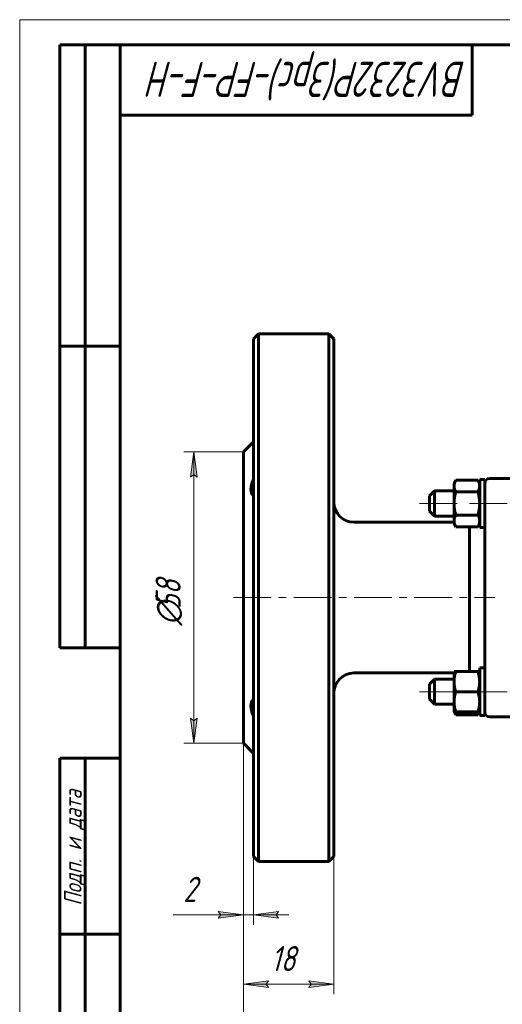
# Model space of a CAD drawing. Header units: millimetres. Extents: x 0 to 420, y 0 to 297.
# Tile 2 of 8: x 0 to 96, y 101 to 297. Entities that reach past the tile are written whole.
import ezdxf

# ---------------------------------------------------------------- set-up
doc = ezdxf.new("R2010")
doc.units = ezdxf.units.MM
for name, pattern in [('K5LT_AXLED', [12, 7.5, -1.5, 1.5, -1.5]), ('K5LT_BASIC', [0]), ('K5LT_THIN', [0])]:
    doc.linetypes.add(name, pattern=pattern)
doc.layers.add('Системный слой', color=7, linetype='Continuous')
doc.layers.add('Системный слой (1)', color=7, linetype='Continuous', true_color=0x6c6c6c)
doc.styles.add('KDIMTEXTSTYLE', font='GOST_AU.SHX', dxfattribs={"width": 0.96, "oblique": 15, "height": 5})
doc.styles.add('KTEXTSTYLE', font='GOST_AU.SHX', dxfattribs={"width": 0.96, "height": 5})
doc.dimstyles.new('KDIMSTYLE (1.00)', dxfattribs={"dimtxt": 5, "dimasz": 1, "dimexe": 2, "dimexo": 0, "dimgap": 1, "dimtad": 1, "dimtxsty": 'KDIMTEXTSTYLE', "dimsah": 1, "dimcen": 0, "dimdle": 1, "dimadec": 0, "dimazin": 0, "dimtfac": 0.667, "dimtmove": 0, "dimatfit": 3, "dimfxl": 1, "dimtvp": 1, "dimtolj": 1, "dimtzin": 0, "dimarcsym": 0})

# ---------------------------------------------------------------- blocks, each defined once
blk = doc.blocks.new('U0')
at = {"layer": 'Системный слой (1)', "color": 150, "linetype": 'K5LT_BASIC', "lineweight": 60, "true_color": 0x0080ff}
for p, q in [((91.51, 205.45), (91.51, 200.7)), ((91.51, 200.7), (91.51, 195.95))]:
    blk.add_line(p, q, dxfattribs=at)
blk = doc.blocks.new('D1')
at = {"layer": 'Системный слой (1)'}
for points in [[(49.01, 91.75), (49.51, 92.41), (44.51, 91.75), (49.51, 91.09)], [(189.51, 91.09), (194.51, 91.75), (189.51, 92.41), (190.01, 91.75)]]:
    blk.add_hatch(color=7, dxfattribs=at).paths.add_polyline_path(points)
at = {"layer": 'Системный слой (1)', "color": 7, "linetype": 'K5LT_THIN', "lineweight": 18}
for p, q in [((44.51, 152.97), (44.51, 89.75)), ((194.51, 152.97), (194.51, 89.75)), ((44.51, 91.75), (49.51, 92.41)), ((49.51, 92.41), (49.01, 91.75)), ((190.01, 91.75), (189.51, 92.41)), ((189.51, 92.41), (194.51, 91.75)), ((49.51, 91.09), (44.51, 91.75)), ((44.51, 91.75), (194.51, 91.75)), ((49.01, 91.75), (49.51, 91.09)), ((194.51, 91.75), (189.51, 91.09)), ((189.51, 91.09), (190.01, 91.75))]:
    blk.add_line(p, q, dxfattribs=at)
blk.add_wipeout([(110.13, 92.75), (110.13, 100.13), (128.14, 100.13), (128.14, 92.75)]).dxf.layer = 'Системный слой (1)'
at = {"layer": 'Системный слой (1)', "color": 7, "char_height": 5, "attachment_point": 1, "style": 'KTEXTSTYLE'}
for s, insert in [('\\H5.0;\\W1.000;\\Q15;\\Q15;\\W0.965;150', (110.13, 99.34)), ('\\H5.0;\\W1.000;\\Q15;\\Q15;\\W0.965;±', (118.2, 99.34)), ('\\H5.0;\\W1.000;\\Q15;\\Q15;\\W0.965;1,5', (121.11, 99.34))]:
    blk.add_mtext(s, dxfattribs=dict(at, insert=insert))
blk = doc.blocks.new('KDIMARROW_01')
at = {"layer": 'Системный слой'}
blk.add_hatch(color=0, dxfattribs=at).paths.add_polyline_path([(-5, -0.66), (0, 0), (-5, 0.66), (-4.5, 0)])
at = {"layer": 'Системный слой', "color": 0, "linetype": 'K5LT_THIN', "lineweight": 18}
for p, q in [((-4.5, 0), (-5, 0.66)), ((-5, 0.66), (0, 0)), ((0, 0), (-5, -0.66)), ((-5, -0.66), (-4.5, 0))]:
    blk.add_line(p, q, dxfattribs=at)
at = {"layer": 'Системный слой (1)', "color": 0, "linetype": 'K5LT_THIN', "lineweight": 18}
blk.add_line((330.54, 181.97), (329.54, 181.97), dxfattribs=at)
blk = doc.blocks.new('D2')
at = {"layer": 'Системный слой (1)'}
for points in [[(35.28, 205.97), (34.62, 210.97), (33.96, 205.97), (34.62, 206.47)], [(34.62, 152.97), (35.28, 157.97), (34.62, 157.47), (33.96, 157.97)]]:
    blk.add_hatch(color=7, dxfattribs=at).paths.add_polyline_path(points)
at = {"layer": 'Системный слой (1)', "color": 7, "linetype": 'K5LT_THIN', "lineweight": 18}
for p, q in [((44.51, 210.97), (32.62, 210.97)), ((33.96, 205.97), (34.62, 210.97)), ((34.62, 210.97), (35.28, 205.97)), ((34.62, 210.97), (34.62, 152.97)), ((34.62, 206.47), (33.96, 205.97)), ((35.28, 205.97), (34.62, 206.47)), ((34.62, 152.97), (33.96, 157.97)), ((33.96, 157.97), (34.62, 157.47)), ((34.62, 157.47), (35.28, 157.97)), ((35.28, 157.97), (34.62, 152.97)), ((44.51, 152.97), (32.62, 152.97))]:
    blk.add_line(p, q, dxfattribs=at)
blk.add_wipeout([(33.62, 176.43), (26.24, 176.43), (26.24, 187.06), (33.62, 187.06)]).dxf.layer = 'Системный слой (1)'
at = {"layer": 'Системный слой (1)', "color": 7, "char_height": 5, "attachment_point": 1, "rotation": 90, "style": 'KTEXTSTYLE'}
for s, insert in [('\\H5.0;\\W1.000;\\Q15;\\Q15;\\W0.965;58', (27.03, 179.73)), ('\\H5.0;\\W1.000;\\Q15;\\Q15;\\W0.965;∅', (27.03, 176.43))]:
    blk.add_mtext(s, dxfattribs=dict(at, insert=insert))
blk = doc.blocks.new('D3')
at = {"layer": 'Системный слой (1)', "color": 7, "linetype": 'K5LT_THIN', "lineweight": 18}
for p, q in [((44.51, 152.97), (44.51, 103.03)), ((62.51, 130.47), (62.51, 103.03)), ((49.51, 104.37), (44.51, 105.03)), ((44.51, 105.03), (62.51, 105.03)), ((49.01, 105.03), (49.51, 104.37)), ((62.51, 105.03), (57.51, 104.37)), ((57.51, 104.37), (58.01, 105.03))]:
    blk.add_line(p, q, dxfattribs=at)
blk.add_wipeout([(49.95, 106.03), (49.95, 113.41), (56.78, 113.41), (56.78, 106.03)]).dxf.layer = 'Системный слой (1)'
at = {"layer": 'Системный слой (1)'}
for points in [[(44.51, 105.03), (49.51, 105.69), (49.01, 105.03), (49.51, 104.37)], [(57.51, 104.37), (62.51, 105.03), (57.51, 105.69), (58.01, 105.03)]]:
    blk.add_hatch(color=7, dxfattribs=at).paths.add_polyline_path(points)
at = {"layer": 'Системный слой (1)', "color": 7, "linetype": 'K5LT_THIN', "lineweight": 18}
for p, q in [((44.51, 105.03), (49.51, 105.69)), ((49.51, 105.69), (49.01, 105.03)), ((58.01, 105.03), (57.51, 105.69)), ((57.51, 105.69), (62.51, 105.03))]:
    blk.add_line(p, q, dxfattribs=at)
at = {"layer": 'Системный слой (1)', "color": 7, "insert": (49.95, 112.62), "char_height": 5, "attachment_point": 1, "style": 'KTEXTSTYLE'}
blk.add_mtext('\\H5.0;\\W1.000;\\Q15;\\Q15;\\W0.965;18', dxfattribs=at)
blk = doc.blocks.new('D4')
at = {"layer": 'Системный слой (1)'}
for points in [[(39.51, 118.16), (44.51, 118.82), (39.51, 119.47), (40.01, 118.82)], [(51.01, 118.82), (51.51, 119.47), (46.51, 118.82), (51.51, 118.16)]]:
    blk.add_hatch(color=7, dxfattribs=at).paths.add_polyline_path(points)
at = {"layer": 'Системный слой (1)', "color": 7, "linetype": 'K5LT_THIN', "lineweight": 18}
for p, q in [((44.51, 152.97), (44.51, 116.82)), ((46.51, 130.47), (46.51, 116.82)), ((39.51, 118.82), (30.52, 118.82)), ((44.51, 118.82), (37.51, 118.82)), ((44.51, 118.82), (39.51, 119.47)), ((39.51, 119.47), (40.01, 118.82)), ((40.01, 118.82), (39.51, 118.16)), ((39.51, 118.16), (44.51, 118.82)), ((44.51, 118.82), (39.51, 118.82)), ((44.51, 118.82), (46.51, 118.82)), ((51.51, 119.47), (46.51, 118.82)), ((46.51, 118.82), (51.51, 118.16)), ((46.51, 118.82), (53.51, 118.82)), ((51.01, 118.82), (51.51, 119.47)), ((51.51, 118.16), (51.01, 118.82))]:
    blk.add_line(p, q, dxfattribs=at)
blk.add_wipeout([(32.52, 119.82), (32.52, 127.2), (37.31, 127.2), (37.31, 119.82)]).dxf.layer = 'Системный слой (1)'
at = {"layer": 'Системный слой (1)', "color": 7, "insert": (32.52, 126.4), "char_height": 5, "attachment_point": 1, "style": 'KTEXTSTYLE'}
blk.add_mtext('\\H5.0;\\W1.000;\\Q15;\\Q15;\\W0.965;2', dxfattribs=at)
blk = doc.blocks.new('U13')
at = {"layer": 'Системный слой (1)', "color": 150, "linetype": 'K5LT_BASIC', "lineweight": 60, "true_color": 0x0080ff}
for p, q in [((91.15, 158.61), (91.27, 158.83)), ((91.27, 158.83), (91.36, 159.03)), ((91.36, 159.03), (91.43, 159.23))]:
    blk.add_line(p, q, dxfattribs=at)
blk = doc.blocks.new('U14')
at = {"layer": 'Системный слой (1)', "color": 150, "linetype": 'K5LT_BASIC', "lineweight": 60, "true_color": 0x0080ff}
for p, q in [((86.49, 159.23), (86.56, 159.03)), ((86.56, 159.03), (86.65, 158.83)), ((86.65, 158.83), (86.77, 158.61))]:
    blk.add_line(p, q, dxfattribs=at)
blk = doc.blocks.new('U20')
at = {"color": 7, "linetype": 'K5LT_THIN', "lineweight": 18}
for p, q in [((0, 0), (0, 297)), ((0, 297), (420, 297))]:
    blk.add_line(p, q, dxfattribs=at)
at = {"color": 150, "linetype": 'K5LT_BASIC', "lineweight": 60, "true_color": 0x0080ff}
for p, q in [((8, 172), (8, 292)), ((20, 292), (8, 292)), ((13, 172), (13, 292)), ((20, 5), (20, 292)), ((20, 292), (415, 292)), ((90, 292), (90, 278)), ((90, 278), (20, 278)), ((20, 232), (8, 232)), ((20, 172), (8, 172)), ((8, 5), (8, 150)), ((20, 150), (8, 150)), ((13, 5), (13, 150)), ((20, 115), (8, 115))]:
    blk.add_line(p, q, dxfattribs=at)
at = {"color": 7, "attachment_point": 1, "style": 'KTEXTSTYLE'}
for s, insert, char_height, rotation in [('\\H5.0;\\W1.000;\\Q15;\\Q15;\\W0.833;\\H7.00;BV3232P(3pc)-FP-F-H', (88.83, 281.64), 7, 180), ('\\H5.0;\\W1.000;\\Q15;\\Q15;\\W0.965;\\H3.50;Подп. и дата', (8.82, 120.66), 3.5, 90)]:
    blk.add_mtext(s, dxfattribs=dict(at, insert=insert, char_height=char_height, rotation=rotation))

msp = doc.modelspace()

# ---------------------------------------------------------------- linework, layer by layer
at = {"layer": 'Системный слой (1)', "color": 150, "linetype": 'K5LT_BASIC', "lineweight": 60, "true_color": 0x0080ff}
for p, q in [((46.51, 233.467), (47.51, 234.467)), ((46.51, 233.467), (46.51, 130.467)), ((47.51, 181.967), (47.51, 234.467)), ((47.51, 234.467), (61.51, 234.467)), ((62.51, 233.467), (61.51, 234.467)), ((61.51, 234.467), (61.51, 181.967)), ((62.51, 130.467), (62.51, 233.467)), ((44.51, 210.967), (46.51, 212.967)), ((44.51, 152.967), (44.51, 210.967)), ((86.41, 204.705), (86.768, 205.324)), ((86.41, 204.169), (86.41, 204.705)), ((86.41, 200.705), (86.41, 204.169)), ((86.768, 205.324), (91.153, 205.324)), ((91.51, 204.705), (91.153, 205.324)), ((92.51, 205.455), (91.51, 205.455)), ((92.51, 205.455), (92.51, 200.705)), ((93.51, 205.705), (98.51, 205.705)), ((81.51, 202.205), (82.51, 203.205)), ((81.51, 202.205), (81.51, 199.205)), ((86.41, 203.205), (82.51, 203.205)), ((82.51, 200.705), (82.51, 203.205)), ((86.768, 203.014), (91.153, 203.014)), ((82.51, 198.205), (82.51, 200.705)), ((86.41, 197.241), (86.41, 200.705)), ((92.51, 200.705), (92.51, 196.532)), ((81.51, 199.205), (82.51, 198.205)), ((86.41, 198.205), (82.51, 198.205)), ((86.768, 198.396), (91.153, 198.396)), ((66.51, 196.967), (86.41, 196.967)), ((86.41, 196.705), (86.41, 197.241)), ((86.41, 196.705), (86.768, 196.086)), ((86.768, 196.086), (91.153, 196.086)), ((89.51, 196.086), (89.51, 181.967)), ((91.51, 196.705), (91.153, 196.086)), ((92.51, 196.532), (92.51, 191.848)), ((92.51, 195.955), (91.51, 195.955)), ((92.51, 191.848), (92.51, 187.88)), ((92.51, 187.88), (92.51, 176.053)), ((47.51, 129.467), (47.51, 181.967)), ((61.51, 181.967), (61.51, 129.467)), ((89.51, 181.967), (89.51, 167.228)), ((92.51, 176.053), (92.51, 172.085)), ((92.51, 172.085), (92.51, 167.402)), ((66.51, 166.967), (86.41, 166.967)), ((86.41, 167.228), (86.768, 167.228)), ((86.41, 165.228), (86.41, 167.228)), ((86.768, 167.228), (91.153, 167.228)), ((91.153, 167.228), (91.51, 167.228)), ((91.51, 167.978), (91.51, 158.478)), ((92.51, 167.978), (91.51, 167.978)), ((92.51, 167.402), (92.51, 158.478)), ((81.51, 164.728), (82.51, 165.728)), ((81.51, 164.728), (81.51, 161.728)), ((86.41, 165.728), (82.51, 165.728)), ((82.51, 163.228), (82.51, 165.728)), ((86.41, 161.228), (86.41, 165.228)), ((82.51, 160.728), (82.51, 163.228)), ((86.768, 163.228), (91.153, 163.228)), ((81.51, 161.728), (82.51, 160.728)), ((86.41, 160.728), (82.51, 160.728)), ((86.41, 159.228), (86.41, 161.228)), ((86.768, 159.228), (86.41, 159.228)), ((86.41, 159.228), (86.768, 158.609)), ((86.768, 159.228), (91.153, 159.228)), ((91.51, 159.228), (91.153, 159.228)), ((91.51, 159.228), (91.153, 158.609)), ((86.768, 158.609), (91.153, 158.609)), ((92.51, 158.478), (91.51, 158.478)), ((93.51, 158.228), (98.51, 158.228)), ((44.51, 152.967), (46.51, 150.967)), ((46.51, 130.467), (47.51, 129.467)), ((47.51, 129.467), (61.51, 129.467)), ((62.51, 130.467), (61.51, 129.467))]:
    msp.add_line(p, q, dxfattribs=at)
at = {"layer": 'Системный слой (1)', "color": 30, "linetype": 'K5LT_AXLED', "lineweight": 18, "true_color": 0xff8000}
for p, q in [((79.51, 200.705), (88.41, 200.705)), ((89.51, 200.705), (149.51, 200.705)), ((79.51, 163.228), (88.41, 163.228)), ((89.51, 163.228), (149.51, 163.228))]:
    msp.add_line(p, q, dxfattribs=at)
at = {"layer": 'Системный слой (1)', "color": 150, "linetype": 'K5LT_BASIC', "lineweight": 60, "true_color": 0x0080ff}
for centre, radius, start, end in [((93.51, 204.705), 1, 90, 180), ((66.51, 200.967), 4, 180, 270), ((66.51, 162.967), 4, 90, 180), ((93.51, 159.228), 1, 180, 270)]:
    msp.add_arc(centre, radius, start, end, dxfattribs=at)
for points in [[(46.51, 205.492), (46.493, 205.454), (46.476, 205.417), (46.172, 204.712), (46.01, 204.068), (46.01, 202.999), (46.172, 202.539), (46.476, 202.19), (46.493, 202.172), (46.51, 202.154)], [(46.51, 161.779), (46.493, 161.761), (46.476, 161.743), (46.172, 161.394), (46.01, 160.934), (46.01, 159.865), (46.172, 159.221), (46.476, 158.517), (46.493, 158.479), (46.51, 158.441)]]:
    msp.add_open_spline(points, degree=3, knots=[0.89450258, 0.89450258, 0.89450258, 0.89450258, 0.90736004, 0.90736004, 1.13417269, 1.13417269, 1.36098534, 1.36098534, 1.37384281, 1.37384281, 1.37384281, 1.37384281], dxfattribs=at)
for points in [[(86.768, 205.324), (86.41, 204.705), (86.41, 204.169)], [(86.41, 204.169), (86.41, 203.633), (86.768, 203.014)], [(91.51, 204.169), (91.51, 204.705), (91.153, 205.324)], [(91.153, 203.014), (91.51, 203.633), (91.51, 204.169)], [(86.768, 203.014), (86.41, 201.777), (86.41, 200.705)], [(91.51, 200.705), (91.51, 201.777), (91.153, 203.014)], [(86.41, 200.705), (86.41, 199.633), (86.768, 198.396)], [(91.153, 198.396), (91.51, 199.633), (91.51, 200.705)], [(86.768, 198.396), (86.41, 197.777), (86.41, 197.241)], [(91.51, 197.241), (91.51, 197.777), (91.153, 198.396)], [(86.41, 197.241), (86.41, 196.705), (86.768, 196.086)], [(91.153, 196.086), (91.51, 196.705), (91.51, 197.241)], [(86.768, 167.228), (86.41, 166.156), (86.41, 165.228)], [(91.51, 165.228), (91.51, 166.156), (91.153, 167.228)], [(86.41, 165.228), (86.41, 164.3), (86.768, 163.228)], [(91.153, 163.228), (91.51, 164.3), (91.51, 165.228)], [(86.768, 163.228), (86.41, 162.156), (86.41, 161.228)], [(91.51, 161.228), (91.51, 162.156), (91.153, 163.228)], [(86.41, 161.228), (86.41, 160.3), (86.768, 159.228)], [(91.153, 159.228), (91.51, 160.3), (91.51, 161.228)]]:
    msp.add_rational_spline(points, [1, 1.0379548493, 1], degree=2, dxfattribs=at)

# ---------------------------------------------------------------- block references
at = {"layer": 'Системный слой (1)'}
for name in ['U0', 'U14', 'U13']:
    msp.add_blockref(name, (0, 0), dxfattribs=at)

# ---------------------------------------------------------------- next in the draw order: dimensions: what is measured, and where the dimension line sits
at = {"layer": 'Системный слой (1)', "color": 7}
dim = msp.add_linear_dim(base=(44.51, 91.749), p1=(194.51, 152.967), p2=(44.51, 152.967), dimstyle='KDIMSTYLE (1.00)', override={"dimexo": 0, "dimpost": '\\H5.0;\\W0.965;\\Q15;<>', "dimblk1": 'KDIMARROW_01', "dimblk2": 'KDIMARROW_01', "dimse1": 0, "dimse2": 0, "dimclrt": 7, "dimtol": 1, "dimtp": 1.5, "dimtm": 1.5, "dimtdec": 5, "dimtolj": 1}, dxfattribs=at)
dim.commit()
dim.dimension.update_dxf_attribs({"geometry": 'D1', "text_midpoint": (119.51, 91.749), "dimtype": 160})

# ---------------------------------------------------------------- next in the draw order: dimensions: what is measured, and where the dimension line sits
dim = msp.add_linear_dim(base=(34.619, 210.967), p1=(44.51, 152.967), p2=(44.51, 210.967), angle=90, dimstyle='KDIMSTYLE (1.00)', override={"dimexo": 0, "dimpost": '\\H5.0;\\W0.965;\\Q15;∅<>', "dimblk1": 'KDIMARROW_01', "dimblk2": 'KDIMARROW_01', "dimse1": 0, "dimse2": 0, "dimclrt": 7, "dimtol": 1, "dimtp": 0, "dimtm": 0, "dimtdec": 5, "dimtolj": 1}, dxfattribs=at)
dim.commit()
dim.dimension.update_dxf_attribs({"geometry": 'D2', "text_midpoint": (34.619, 181.967), "dimtype": 160})

# ---------------------------------------------------------------- next in the draw order: linework, layer by layer
at = {"layer": 'Системный слой (1)', "color": 30, "linetype": 'K5LT_AXLED', "lineweight": 18, "true_color": 0xff8000}
msp.add_line((42.51, 181.967), (94.51, 181.967), dxfattribs=at)

# ---------------------------------------------------------------- next in the draw order: dimensions: what is measured, and where the dimension line sits
at = {"layer": 'Системный слой (1)', "color": 7}
dim = msp.add_linear_dim(base=(44.51, 105.03), p1=(62.51, 130.467), p2=(44.51, 152.967), dimstyle='KDIMSTYLE (1.00)', override={"dimexo": 0, "dimpost": '\\H5.0;\\W0.965;\\Q15;<>', "dimblk1": 'KDIMARROW_01', "dimblk2": 'KDIMARROW_01', "dimse1": 0, "dimse2": 0, "dimclrt": 7, "dimtol": 1, "dimtp": 0, "dimtm": 0, "dimtdec": 5, "dimtolj": 1}, dxfattribs=at)
dim.commit()
dim.dimension.update_dxf_attribs({"geometry": 'D3', "text_midpoint": (53.51, 105.03), "dimtype": 160})

# ---------------------------------------------------------------- next in the draw order: dimensions: what is measured, and where the dimension line sits
dim = msp.add_linear_dim(base=(44.51, 118.816), p1=(46.51, 130.467), p2=(44.51, 152.967), dimstyle='KDIMSTYLE (1.00)', override={"dimexo": 0, "dimtoh": 1, "dimpost": '\\H5.0;\\W0.965;\\Q15;<>', "dimblk1": 'KDIMARROW_01', "dimblk2": 'KDIMARROW_01', "dimse1": 0, "dimse2": 0, "dimclrt": 7, "dimtol": 1, "dimtp": 0, "dimtm": 0, "dimtdec": 5, "dimtmove": 1, "dimtolj": 1}, dxfattribs=at)
dim.commit()
dim.dimension.update_dxf_attribs({"geometry": 'D4', "text_midpoint": (35.013, 118.816), "dimtype": 160})

# ---------------------------------------------------------------- next in the draw order: block references
msp.add_blockref('U20', (0, 0))

doc.saveas('drawing.dxf')
